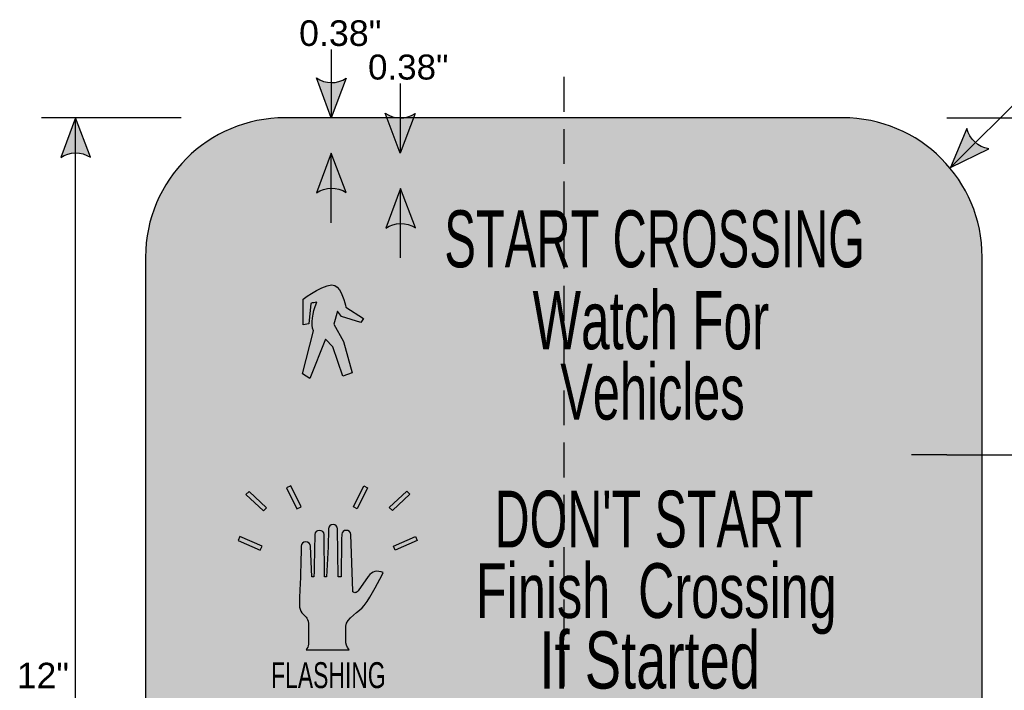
# Model space of a CAD drawing. Header units: feet. Extents: x 1.8 to 23, y 0.1 to 30.7.
# Tile 2 of 2: x 6.1 to 16.7, y 21.7 to 28.9. Entities that reach past the tile are written whole.
import ezdxf
from ezdxf.enums import TextEntityAlignment as Align

# ---------------------------------------------------------------- set-up
doc = ezdxf.new("R2010")
doc.units = ezdxf.units.FT
doc.header["$MEASUREMENT"] = 0
doc.linetypes.add('DASHED2', pattern=[0.375, 0.25, -0.125])
doc.layers.add('Sign', color=7, linetype='Continuous')
doc.styles.add('ARIAL', font='arial.ttf')
doc.styles.add('FHWA SERIES B2000EX', font='txt')

msp = doc.modelspace()

# ---------------------------------------------------------------- hatches: boundary and pattern name
h = msp.add_hatch(color=256)
h.dxf.hatch_style = 1
edge = h.paths.add_edge_path()
edge.add_line((9.638835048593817, 28.2513076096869), (9.478352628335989, 27.82546942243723))
edge.add_line((9.478352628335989, 27.82546942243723), (9.31897864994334, 28.25491158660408))
edge.add_arc((9.481559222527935, 28.48851026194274), 0.2846063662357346, 235.1627615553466, 303.5461345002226)
h = msp.add_hatch(color=256)
h.dxf.hatch_style = 1
edge = h.paths.add_edge_path()
edge.add_line((10.37913418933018, 27.87108379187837), (10.21865176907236, 27.44524560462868))
edge.add_line((10.21865176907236, 27.44524560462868), (10.05927779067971, 27.87468776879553))
edge.add_arc((10.22185836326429, 28.10828644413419), 0.2846063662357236, 235.1627615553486, 303.5461345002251)
h = msp.add_hatch(color=256)
h.dxf.hatch_style = 1
edge = h.paths.add_edge_path()
edge.add_line((6.887016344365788, 27.39963123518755), (6.726533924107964, 27.82546942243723))
edge.add_line((6.726533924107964, 27.82546942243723), (6.567159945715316, 27.39602725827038))
edge.add_arc((6.729740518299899, 27.16242858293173), 0.2846063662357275, 56.45386549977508, 124.83723844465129, ccw=False)
h = msp.add_hatch(color=256)
h.dxf.hatch_style = 1
edge = h.paths.add_edge_path()
edge.add_line((16.31715182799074, 27.70972375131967), (16.14096699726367, 27.2901386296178))
edge.add_line((16.14096699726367, 27.2901386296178), (16.55192452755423, 27.49246150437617))
edge.add_arc((16.59443392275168, 27.77387531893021), 0.2846063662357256, 193.0266678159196, 261.4100407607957, ccw=False)
h = msp.add_hatch(color=256)
h.dxf.hatch_style = 1
edge = h.paths.add_edge_path()
edge.add_line((9.638841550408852, 27.01963111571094), (9.478359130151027, 27.44546930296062))
edge.add_line((9.478359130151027, 27.44546930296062), (9.318985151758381, 27.01602713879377))
edge.add_arc((9.481565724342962, 26.78242846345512), 0.2846063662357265, 56.45386549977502, 124.837238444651, ccw=False)
h = msp.add_hatch(color=256)
h.dxf.hatch_style = 1
edge = h.paths.add_edge_path()
edge.add_line((10.38369798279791, 26.63986649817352), (10.22321556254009, 27.0657046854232))
edge.add_line((10.22321556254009, 27.0657046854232), (10.06384158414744, 26.63626252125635))
edge.add_arc((10.22642215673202, 26.4026638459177), 0.2846063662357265, 56.45386549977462, 124.837238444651, ccw=False)
at = {"true_color": 0xffffff}
h = msp.add_hatch(color=7, dxfattribs=at)
h.dxf.hatch_style = 1
edge = h.paths.add_edge_path()
edge.add_spline(control_points=[(9.82591672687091, 25.66363207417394), (9.825912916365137, 25.66363455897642), (9.635387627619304, 25.78787468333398), (9.635387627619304, 25.78787468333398)], knot_values=[1e-05, 1e-05, 1e-05, 1e-05, 1, 1, 1, 1], degree=3, periodic=0)
edge.add_spline(control_points=[(9.635387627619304, 25.78787468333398), (9.62601725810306, 25.82423822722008), (9.59165987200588, 25.98181389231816), (9.516697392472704, 26.02120792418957)], knot_values=[1, 1, 1, 1, 2, 2, 2, 2], degree=3, periodic=0)
edge.add_spline(control_points=[(9.516697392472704, 26.02120792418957), (9.444859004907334, 26.06666246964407), (9.179367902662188, 25.87575328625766), (9.176244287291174, 25.87272326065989)], knot_values=[2, 2, 2, 2, 3, 3, 3, 3], degree=3, periodic=0)
edge.add_spline(control_points=[(9.176244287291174, 25.87272326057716), (9.176244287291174, 25.8727177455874), (9.176244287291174, 25.59697101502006), (9.176244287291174, 25.5969655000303)], knot_values=[3.00001, 3.00001, 3.00001, 3.00001, 3.99999, 3.99999, 3.99999, 3.99999], degree=3, periodic=0)
edge.add_spline(control_points=[(9.176244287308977, 25.5969654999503), (9.176245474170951, 25.59696568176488), (9.235587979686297, 25.60605631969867), (9.235589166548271, 25.60605650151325)], knot_values=[4.000009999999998, 4.000009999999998, 4.000009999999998, 4.000009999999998, 4.99999, 4.99999, 4.99999, 4.99999], degree=3, periodic=0)
edge.add_spline(control_points=[(9.235589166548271, 25.60605650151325), (9.235589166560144, 25.60605650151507), (9.23558916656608, 25.60605650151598), (9.23558916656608, 25.60605650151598), (9.23558916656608, 25.60605650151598), (9.257453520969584, 25.82726871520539), (9.257453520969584, 25.82726871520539)], knot_values=[4.99999, 4.99999, 4.99999, 4.99999, 5, 5, 5, 6, 6, 6, 6], degree=3, periodic=0)
edge.add_spline(control_points=[(9.257453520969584, 25.82726871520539), (9.279317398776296, 25.83332922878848), (9.30118127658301, 25.83635925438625), (9.323045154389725, 25.83938974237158)], knot_values=[6, 6, 6, 6, 7, 7, 7, 7], degree=3, periodic=0)
edge.add_spline(control_points=[(9.323045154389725, 25.83938974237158), (9.273070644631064, 25.72120810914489), (9.257453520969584, 25.60605650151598), (9.285564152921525, 25.53029892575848), (9.285564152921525, 25.53029892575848), (9.169997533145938, 25.06969295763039), (9.169997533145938, 25.06969295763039), (9.169997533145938, 25.06969295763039), (9.248083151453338, 25.01817743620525), (9.248083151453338, 25.01817743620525), (9.248083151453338, 25.01817743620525), (9.416747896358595, 25.44241986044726), (9.416747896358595, 25.44241986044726), (9.416747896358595, 25.44241986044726), (9.494833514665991, 25.36060177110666), (9.494833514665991, 25.36060177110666), (9.494833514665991, 25.36060177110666), (9.601030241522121, 25.04241995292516), (9.601030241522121, 25.04241995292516), (9.601030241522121, 25.04241995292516), (9.704102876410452, 25.07878349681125), (9.704102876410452, 25.07878349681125), (9.704102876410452, 25.07878349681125), (9.610400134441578, 25.41514731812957), (9.610400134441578, 25.41514731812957), (9.610400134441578, 25.41514731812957), (9.504203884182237, 25.60302601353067), (9.504203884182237, 25.60302601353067), (9.504203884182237, 25.60302601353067), (9.54480850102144, 25.74242013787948), (9.54480850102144, 25.74242013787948), (9.54480850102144, 25.74242013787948), (9.588536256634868, 25.68484410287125), (9.588536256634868, 25.68484410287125), (9.588536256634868, 25.68484410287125), (9.794682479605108, 25.62120801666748), (9.794682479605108, 25.62120801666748), (9.794682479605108, 25.62120801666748), (9.82590923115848, 25.66362189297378), (9.825916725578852, 25.6636320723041)], knot_values=[7, 7, 7, 7, 8, 8, 8, 9, 9, 9, 10, 10, 10, 11, 11, 11, 12, 12, 12, 13, 13, 13, 14, 14, 14, 15, 15, 15, 16, 16, 16, 17, 17, 17, 18, 18, 18, 19, 19, 19, 19.99988, 19.99988, 19.99988, 19.99988], degree=3, periodic=0)
at = {"layer": 'Sign', "true_color": 0xffffff}
h = msp.add_hatch(color=7, dxfattribs=at)
edge = h.paths.add_edge_path(flags=0)
edge.add_spline(control_points=[(8.980440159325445, 27.82546942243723), (8.980440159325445, 27.82546942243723), (14.98044015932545, 27.82546942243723), (14.98044015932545, 27.82546942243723), (15.80831269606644, 27.82546942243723), (16.48044015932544, 27.15334195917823), (16.48044015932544, 26.32546942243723), (16.48044015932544, 26.32546942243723), (16.48044015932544, 17.32546942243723), (16.48044015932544, 17.32546942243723), (16.48044015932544, 16.49759688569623), (15.80831269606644, 15.82546942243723), (14.98044015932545, 15.82546942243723), (14.98044015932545, 15.82546942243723), (8.980440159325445, 15.82546942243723), (8.980440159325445, 15.82546942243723), (8.152567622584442, 15.82546942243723), (7.480440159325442, 16.49759688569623), (7.480440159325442, 17.32546942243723), (7.480440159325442, 17.32546942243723), (7.480440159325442, 26.32546942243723), (7.480440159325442, 26.32546942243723), (7.480440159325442, 27.15334195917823), (8.152567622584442, 27.82546942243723), (8.980440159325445, 27.82546942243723)], knot_values=[0, 0, 0, 0, 1, 1, 1, 2, 2, 2, 3, 3, 3, 4, 4, 4, 5, 5, 5, 6, 6, 6, 7, 7, 7, 8, 8, 8, 8], degree=3, periodic=0)
at = {"layer": 'Sign', "true_color": 0x000000}
h = msp.add_hatch(color=18, dxfattribs=at)
edge = h.paths.add_edge_path(flags=0)
edge.add_spline(control_points=[(9.160440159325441, 27.44546942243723), (9.160440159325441, 27.44546942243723), (14.80044015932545, 27.44546942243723), (14.80044015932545, 27.44546942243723), (15.51792969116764, 27.44546942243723), (16.10044015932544, 26.86295895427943), (16.10044015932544, 26.14546942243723), (16.10044015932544, 26.14546942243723), (16.10044015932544, 17.50546942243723), (16.10044015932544, 17.50546942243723), (16.10044015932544, 16.78797989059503), (15.51792969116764, 16.20546942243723), (14.80044015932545, 16.20546942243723), (14.80044015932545, 16.20546942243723), (9.160440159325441, 16.20546942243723), (9.160440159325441, 16.20546942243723), (8.44295062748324, 16.20546942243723), (7.860440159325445, 16.78797989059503), (7.860440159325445, 17.50546942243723), (7.860440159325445, 17.50546942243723), (7.860440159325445, 26.14546942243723), (7.860440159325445, 26.14546942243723), (7.860440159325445, 26.86295895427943), (8.44295062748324, 27.44546942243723), (9.160440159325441, 27.44546942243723)], knot_values=[0, 0, 0, 0, 1, 1, 1, 2, 2, 2, 3, 3, 3, 4, 4, 4, 5, 5, 5, 6, 6, 6, 7, 7, 7, 8, 8, 8, 8], degree=3, periodic=0)
at = {"layer": 'Sign', "true_color": 0xffffff}
msp.add_hatch(color=7, dxfattribs=at).paths.add_polyline_path([(9.478359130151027, 27.44546930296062), (9.621565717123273, 27.06547233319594), (9.511353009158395, 27.06547174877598), (9.50702483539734, 27.06589383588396), (9.501122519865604, 27.06636210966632), (9.49558927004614, 27.06668912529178), (9.49276967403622, 27.06681421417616), (9.489941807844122, 27.06691154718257), (9.486136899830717, 27.06699811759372), (9.481667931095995, 27.06703481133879), (9.478359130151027, 27.06701676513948), (9.47202618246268, 27.06687490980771), (9.465335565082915, 27.06657167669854), (9.459557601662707, 27.06618262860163), (9.455574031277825, 27.06584549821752), (9.45178587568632, 27.06547253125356), (9.337335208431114, 27.06547240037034)])
h = msp.add_hatch(color=7, dxfattribs=at)
edge = h.paths.add_edge_path(flags=0)
edge.add_spline(control_points=[(11.98044015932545, 27.06546942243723), (11.98044015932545, 27.06546942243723), (14.62044015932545, 27.06546942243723), (14.62044015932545, 27.06546942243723), (15.22383415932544, 27.06546942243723), (15.72044015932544, 26.56886342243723), (15.72044015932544, 25.96546942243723), (15.72044015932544, 25.96546942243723), (15.72044015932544, 17.68546942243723), (15.72044015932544, 17.68546942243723), (15.72044015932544, 17.08207542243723), (15.22383415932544, 16.58546942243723), (14.62044015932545, 16.58546942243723), (14.62044015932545, 16.58546942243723), (9.340440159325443, 16.58546942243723), (9.340440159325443, 16.58546942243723), (8.737046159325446, 16.58546942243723), (8.240440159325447, 17.08207542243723), (8.240440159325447, 17.68546942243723), (8.240440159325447, 17.68546942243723), (8.240440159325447, 25.96546942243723), (8.240440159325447, 25.96546942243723), (8.240440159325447, 26.56886342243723), (8.737046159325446, 27.06546942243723), (9.340440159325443, 27.06546942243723), (9.340440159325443, 27.06546942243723), (11.98044015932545, 27.06546942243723), (11.98044015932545, 27.06546942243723)], knot_values=[0, 0, 0, 0, 1, 1, 1, 2, 2, 2, 3, 3, 3, 4, 4, 4, 5, 5, 5, 6, 6, 6, 7, 7, 7, 8, 8, 8, 9, 9, 9, 9], degree=3, periodic=0)
at = {"layer": 'Sign', "true_color": 0x000000}
for points in [[(8.86077819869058, 26.37272326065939), (10.10077819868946, 26.37272326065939), (10.10077819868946, 24.87272326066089), (8.86077819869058, 24.87272326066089)], [(10.69445007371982, 26.16334826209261), (15.24028334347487, 26.16334826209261), (15.24028334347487, 26.12168159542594), (10.69445007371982, 26.12168159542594)], [(8.234346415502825, 24.32286525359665), (15.72132557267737, 24.32286525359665), (15.72132557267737, 24.07286525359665), (8.234346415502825, 24.07286525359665)], [(9.041769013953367, 23.86157627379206), (8.997446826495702, 23.84052825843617), (9.108251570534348, 23.61501282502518), (9.152573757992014, 23.63606084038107)], [(9.826899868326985, 23.86157627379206), (9.868055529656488, 23.84052825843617), (9.757250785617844, 23.61501282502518), (9.716095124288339, 23.63606084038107)], [(8.560559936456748, 23.76836304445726), (8.595383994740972, 23.80143882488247), (8.78216942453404, 23.62403353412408), (8.74734488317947, 23.59396480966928)], [(10.29227969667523, 23.80444588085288), (10.32393819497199, 23.77137010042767), (10.13715276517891, 23.59697140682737), (10.10232870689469, 23.63004718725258)], [(8.860134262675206, 23.53160132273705), (10.10013426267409, 23.53160132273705), (10.10013426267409, 22.03160132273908), (8.860134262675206, 22.03160132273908)], [(8.712520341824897, 23.1699956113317), (8.734681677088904, 23.21209164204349), (8.494076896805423, 23.31733217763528), (8.47508160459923, 23.27523614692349)], [(10.1656457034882, 23.1699956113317), (10.14665041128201, 23.21209164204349), (10.38408914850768, 23.31733217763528), (10.40308444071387, 23.27523614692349)], [(11.23507507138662, 23.14772326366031), (14.66424186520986, 23.14772326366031), (14.66424186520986, 23.10605659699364), (11.23507507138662, 23.10605659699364)]]:
    msp.add_hatch(color=18, dxfattribs=at).paths.add_polyline_path(points, flags=0)
at = {"layer": 'Sign', "true_color": 0xffffff}
h = msp.add_hatch(color=7, dxfattribs=at)
edge = h.paths.add_edge_path(flags=0)
edge.add_spline(control_points=[(9.551055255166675, 26.21817762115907), (9.501080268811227, 26.21817762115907), (9.460476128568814, 26.17878358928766), (9.460476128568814, 26.13029901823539), (9.460476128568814, 26.08181398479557), (9.501080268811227, 26.04241995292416), (9.551055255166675, 26.04241995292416), (9.601030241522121, 26.04241995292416), (9.641634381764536, 26.08181398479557), (9.641634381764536, 26.13029901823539), (9.641634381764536, 26.17878358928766), (9.601030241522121, 26.21817762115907), (9.551055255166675, 26.21817762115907)], knot_values=[0, 0, 0, 0, 1, 1, 1, 2, 2, 2, 3, 3, 3, 4, 4, 4, 4], degree=3, periodic=0)
edge = h.paths.add_edge_path(flags=0)
edge.add_spline(control_points=[(9.825916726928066, 25.66363207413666), (9.825916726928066, 25.66363207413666), (9.635387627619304, 25.78787468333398), (9.635387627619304, 25.78787468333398), (9.62601725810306, 25.82423822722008), (9.59165987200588, 25.98181389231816), (9.516697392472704, 26.02120792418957), (9.444859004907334, 26.06666246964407), (9.179367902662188, 25.87575328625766), (9.176244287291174, 25.87272326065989), (9.176244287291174, 25.87272326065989), (9.176244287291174, 25.59696549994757), (9.176244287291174, 25.59696549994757), (9.176244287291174, 25.59696549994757), (9.23558916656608, 25.60605650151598), (9.23558916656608, 25.60605650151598), (9.23558916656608, 25.60605650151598), (9.257453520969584, 25.82726871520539), (9.257453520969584, 25.82726871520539), (9.279317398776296, 25.83332922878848), (9.30118127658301, 25.83635925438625), (9.323045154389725, 25.83938974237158), (9.273070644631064, 25.72120810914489), (9.257453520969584, 25.60605650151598), (9.285564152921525, 25.53029892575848), (9.285564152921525, 25.53029892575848), (9.169997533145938, 25.06969295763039), (9.169997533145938, 25.06969295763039), (9.169997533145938, 25.06969295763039), (9.248083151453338, 25.01817743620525), (9.248083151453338, 25.01817743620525), (9.248083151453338, 25.01817743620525), (9.416747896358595, 25.44241986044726), (9.416747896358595, 25.44241986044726), (9.416747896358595, 25.44241986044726), (9.494833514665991, 25.36060177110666), (9.494833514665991, 25.36060177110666), (9.494833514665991, 25.36060177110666), (9.601030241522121, 25.04241995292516), (9.601030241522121, 25.04241995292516), (9.601030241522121, 25.04241995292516), (9.704102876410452, 25.07878349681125), (9.704102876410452, 25.07878349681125), (9.704102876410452, 25.07878349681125), (9.610400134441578, 25.41514731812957), (9.610400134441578, 25.41514731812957), (9.610400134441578, 25.41514731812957), (9.504203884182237, 25.60302601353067), (9.504203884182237, 25.60302601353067), (9.504203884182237, 25.60302601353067), (9.54480850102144, 25.74242013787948), (9.54480850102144, 25.74242013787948), (9.54480850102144, 25.74242013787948), (9.588536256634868, 25.68484410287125), (9.588536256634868, 25.68484410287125), (9.588536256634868, 25.68484410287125), (9.794682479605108, 25.62120801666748), (9.794682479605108, 25.62120801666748), (9.794682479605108, 25.62120801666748), (9.825916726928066, 25.66363207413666), (9.825916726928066, 25.66363207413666)], knot_values=[0, 0, 0, 0, 1, 1, 1, 2, 2, 2, 3, 3, 3, 4, 4, 4, 5, 5, 5, 6, 6, 6, 7, 7, 7, 8, 8, 8, 9, 9, 9, 10, 10, 10, 11, 11, 11, 12, 12, 12, 13, 13, 13, 14, 14, 14, 15, 15, 15, 16, 16, 16, 17, 17, 17, 18, 18, 18, 19, 19, 19, 20, 20, 20, 20], degree=3, periodic=0)
edge.add_line((9.825916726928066, 25.66363207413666), (9.825916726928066, 25.66363207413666))
at = {"layer": 'Sign', "true_color": 0x1e1916}
for points in [[(9.409007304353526, 23.86458332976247), (9.456495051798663, 23.86458332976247), (9.456495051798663, 23.61501282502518), (9.409007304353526, 23.61501282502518)], [(8.468750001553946, 22.85427400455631), (8.728349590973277, 22.85427400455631), (8.728349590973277, 22.80917091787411), (8.468750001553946, 22.80917091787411)], [(10.14348485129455, 22.85427400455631), (10.40625000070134, 22.85427400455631), (10.40625000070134, 22.80917091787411), (10.14348485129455, 22.80917091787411)], [(8.734681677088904, 22.41827749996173), (8.712520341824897, 22.46037353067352), (8.47508160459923, 22.35513299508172), (8.494076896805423, 22.31303696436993)], [(10.14665041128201, 22.41827749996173), (10.1656457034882, 22.46037353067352), (10.40308444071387, 22.35513299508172), (10.38408914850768, 22.31303696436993)], [(8.560559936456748, 21.85599244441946), (8.595383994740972, 21.82291666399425), (8.78216942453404, 22.00032241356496), (8.74734488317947, 22.03339773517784)], [(10.29227969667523, 21.82291666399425), (10.32393819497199, 21.85298538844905), (10.13715276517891, 22.02738408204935), (10.10232870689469, 21.99430830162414)]]:
    msp.add_hatch(color=250, dxfattribs=at).paths.add_polyline_path(points, flags=0)
at = {"layer": 'Sign', "true_color": 0xffffff}
h = msp.add_hatch(color=7, dxfattribs=at)
edge = h.paths.add_edge_path(flags=0)
edge.add_spline(control_points=[(9.206834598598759, 22.09813348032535), (9.219328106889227, 22.11325444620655), (9.231822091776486, 22.13139978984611), (9.234945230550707, 22.15861734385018), (9.234945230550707, 22.25539143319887), (9.234945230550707, 22.25841581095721), (9.234945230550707, 22.35216598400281), (9.234945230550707, 22.43684302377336), (9.203710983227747, 22.45196398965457), (9.175600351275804, 22.4791820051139), (9.128748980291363, 22.52152052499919), (9.134995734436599, 22.58200438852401), (9.138119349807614, 22.6606335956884), (9.144366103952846, 22.87837541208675), (9.15373647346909, 23.00841581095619), (9.15373647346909, 23.21406103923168), (9.15373647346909, 23.23825421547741), (9.175600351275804, 23.2594239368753), (9.203710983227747, 23.2594239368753), (9.231822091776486, 23.2594239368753), (9.253685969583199, 23.23825421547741), (9.253685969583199, 23.21406103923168), (9.253685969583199, 23.21406103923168), (9.269303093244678, 22.88139978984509), (9.269303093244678, 22.88139978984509), (9.269303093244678, 22.88139978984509), (9.291166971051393, 22.88442370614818), (9.291166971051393, 22.88442370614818), (9.294290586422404, 23.03260944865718), (9.300537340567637, 23.18684302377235), (9.300537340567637, 23.33805268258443), (9.300537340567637, 23.36224632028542), (9.32240121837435, 23.38341558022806), (9.350512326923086, 23.38341558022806), (9.378622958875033, 23.38341558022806), (9.400486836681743, 23.36224632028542), (9.400486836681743, 23.33805268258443), (9.400486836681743, 23.33805268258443), (9.400486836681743, 23.33502876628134), (9.400486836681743, 23.33502876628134), (9.400486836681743, 23.33502876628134), (9.40673359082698, 22.88139978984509), (9.40673359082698, 22.88139978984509), (9.40673359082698, 22.88139978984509), (9.428597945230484, 22.88139978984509), (9.428597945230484, 22.88139978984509), (9.434844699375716, 23.05377870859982), (9.447338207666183, 23.22918200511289), (9.447338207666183, 23.39853654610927), (9.447338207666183, 23.4257545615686), (9.469202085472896, 23.44692382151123), (9.49731319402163, 23.44692382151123), (9.522300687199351, 23.44692382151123), (9.54416456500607, 23.4257545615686), (9.54416456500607, 23.39853654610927), (9.54416456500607, 23.39853654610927), (9.54416456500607, 23.39853654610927), (9.54416456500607, 23.39853654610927), (9.54416456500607, 23.39853654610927), (9.553534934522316, 22.88139978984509), (9.553534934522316, 22.88139978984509), (9.553534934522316, 22.88139978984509), (9.584769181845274, 22.88139978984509), (9.584769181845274, 22.88139978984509), (9.584769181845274, 23.03563336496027), (9.587892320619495, 23.18684302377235), (9.591015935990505, 23.34107706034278), (9.591015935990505, 23.36527069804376), (9.612879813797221, 23.38341558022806), (9.637867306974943, 23.38341558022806), (9.665977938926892, 23.38341558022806), (9.6878418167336, 23.36527069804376), (9.6878418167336, 23.33805268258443), (9.6878418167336, 23.33805268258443), (9.709706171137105, 22.73019013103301), (9.709706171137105, 22.73019013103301), (9.709706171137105, 22.71809308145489), (9.722199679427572, 22.71204478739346), (9.73157004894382, 22.71204478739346), (9.740940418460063, 22.71204478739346), (9.753433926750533, 22.7150691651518), (9.765927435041, 22.7332140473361), (9.765927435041, 22.7332140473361), (9.875247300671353, 22.88744808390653), (9.875247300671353, 22.88744808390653), (9.918975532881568, 22.94490756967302), (9.97207365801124, 22.95398024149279), (10.03766576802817, 22.92978660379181), (9.997061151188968, 22.85720615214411), (9.915851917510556, 22.67575456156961), (9.831519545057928, 22.57595609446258), (9.784668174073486, 22.50639955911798), (9.634743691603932, 22.43986740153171), (9.634743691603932, 22.35216598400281), (9.634743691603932, 22.2977304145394), (9.634743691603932, 22.23724655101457), (9.634743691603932, 22.17373830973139), (9.634743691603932, 22.13744808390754), (9.672224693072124, 22.09813348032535), (9.672224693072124, 22.09813348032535), (9.672224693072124, 22.09813348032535), (9.206834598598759, 22.09813348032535), (9.206834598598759, 22.09813348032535)], knot_values=[0, 0, 0, 0, 1, 1, 1, 2, 2, 2, 3, 3, 3, 4, 4, 4, 5, 5, 5, 6, 6, 6, 7, 7, 7, 8, 8, 8, 9, 9, 9, 10, 10, 10, 11, 11, 11, 12, 12, 12, 13, 13, 13, 14, 14, 14, 15, 15, 15, 16, 16, 16, 17, 17, 17, 18, 18, 18, 19, 19, 19, 20, 20, 20, 21, 21, 21, 22, 22, 22, 23, 23, 23, 24, 24, 24, 25, 25, 25, 26, 26, 26, 27, 27, 27, 28, 28, 28, 29, 29, 29, 30, 30, 30, 31, 31, 31, 32, 32, 32, 33, 33, 33, 34, 34, 34, 34], degree=3, periodic=0)

# ---------------------------------------------------------------- linework, layer by layer
for points in [[(9.638835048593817, 28.2513076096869), (9.478352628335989, 27.82546942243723), (9.31897864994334, 28.25491158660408, 0.307560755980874), (9.638835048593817, 28.2513076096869, 4.141293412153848)], [(10.37913418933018, 27.87108379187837), (10.21865176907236, 27.44524560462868), (10.05927779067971, 27.87468776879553, 0.307560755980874), (10.37913418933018, 27.87108379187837, 4.141293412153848)], [(6.887016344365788, 27.39963123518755), (6.726533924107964, 27.82546942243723), (6.567159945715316, 27.39602725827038, -0.307560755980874), (6.887016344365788, 27.39963123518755, -4.141293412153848)], [(16.31715182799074, 27.70972375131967), (16.14096699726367, 27.2901386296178), (16.55192452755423, 27.49246150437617, -0.307560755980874), (16.31715182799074, 27.70972375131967, -4.141293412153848)], [(9.638841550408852, 27.01963111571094), (9.478359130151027, 27.44546930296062), (9.318985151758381, 27.01602713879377, -0.307560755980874), (9.638841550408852, 27.01963111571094, -4.141293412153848)], [(10.38369798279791, 26.63986649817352), (10.22321556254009, 27.0657046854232), (10.06384158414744, 26.63626252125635, -0.307560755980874), (10.38369798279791, 26.63986649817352, -4.141293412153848)]]:
    msp.add_lwpolyline(points, format="xyb")
at = {"layer": 'Sign', "color": 18, "lineweight": -3, "true_color": 0x000000}
for p, q in [((9.478352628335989, 28.55950431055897), (9.478352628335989, 27.82546942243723)), ((10.21865176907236, 28.19524560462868), (10.21865176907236, 27.44524560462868)), ((16.14096699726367, 27.2901386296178), (17.02638366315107, 28.17555529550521)), ((7.861950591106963, 27.82546942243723), (6.361950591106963, 27.82546942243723)), ((6.726533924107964, 15.8254694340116), (6.726533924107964, 27.8254694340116)), ((16.1003913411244, 27.82546942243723), (17.6003913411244, 27.82546942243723)), ((9.478359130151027, 26.69546930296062), (9.478359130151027, 27.44546930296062)), ((10.22321556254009, 26.3157046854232), (10.22321556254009, 27.0657046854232)), ((16.1003913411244, 24.19574935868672), (17.6003913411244, 24.19574935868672))]:
    msp.add_line(p, q, dxfattribs=at)
at = {"layer": 'Sign', "color": 18, "linetype": 'DASHED2', "lineweight": -3, "ltscale": 1.5, "true_color": 0x000000}
msp.add_line((11.98044015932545, 28.26557358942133), (11.98044015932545, 15.62086780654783), dxfattribs=at)
at = {"layer": 'Sign', "color": 7, "lineweight": -3, "true_color": 0xffffff}
msp.add_line((16.10071686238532, 24.19607487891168), (15.72034576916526, 24.19607487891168), dxfattribs=at)
at = {"layer": 'Sign', "color": 18, "lineweight": -3, "true_color": 0x000000}
for points in [[(9.041769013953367, 23.86157627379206), (8.997446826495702, 23.84052825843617), (9.108251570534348, 23.61501282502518), (9.152573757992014, 23.63606084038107)], [(9.826899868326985, 23.86157627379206), (9.868055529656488, 23.84052825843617), (9.757250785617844, 23.61501282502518), (9.716095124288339, 23.63606084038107)], [(8.560559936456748, 23.76836304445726), (8.595383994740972, 23.80143882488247), (8.78216942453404, 23.62403353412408), (8.74734488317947, 23.59396480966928)], [(10.29227969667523, 23.80444588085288), (10.32393819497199, 23.77137010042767), (10.13715276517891, 23.59697140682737), (10.10232870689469, 23.63004718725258)], [(8.712520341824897, 23.1699956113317), (8.734681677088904, 23.21209164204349), (8.494076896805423, 23.31733217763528), (8.47508160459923, 23.27523614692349)], [(10.1656457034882, 23.1699956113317), (10.14665041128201, 23.21209164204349), (10.38408914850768, 23.31733217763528), (10.40308444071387, 23.27523614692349)]]:
    msp.add_lwpolyline(points, close=True, dxfattribs=at)
for points, knots in [([(8.980440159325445, 27.82546942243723), (8.980440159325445, 27.82546942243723), (14.98044015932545, 27.82546942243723), (14.98044015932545, 27.82546942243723), (15.80831269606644, 27.82546942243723), (16.48044015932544, 27.15334195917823), (16.48044015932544, 26.32546942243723), (16.48044015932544, 26.32546942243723), (16.48044015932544, 17.32546942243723), (16.48044015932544, 17.32546942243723), (16.48044015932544, 16.49759688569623), (15.80831269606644, 15.82546942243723), (14.98044015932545, 15.82546942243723), (14.98044015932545, 15.82546942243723), (8.980440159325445, 15.82546942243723), (8.980440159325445, 15.82546942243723), (8.152567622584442, 15.82546942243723), (7.480440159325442, 16.49759688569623), (7.480440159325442, 17.32546942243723), (7.480440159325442, 17.32546942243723), (7.480440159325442, 26.32546942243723), (7.480440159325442, 26.32546942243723), (7.480440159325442, 27.15334195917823), (8.152567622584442, 27.82546942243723), (8.980440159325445, 27.82546942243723)], [0, 0, 0, 0, 1, 1, 1, 2, 2, 2, 3, 3, 3, 4, 4, 4, 5, 5, 5, 6, 6, 6, 7, 7, 7, 8, 8, 8, 8]), ([(9.206834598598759, 22.09813348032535), (9.219328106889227, 22.11325444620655), (9.231822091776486, 22.13139978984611), (9.234945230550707, 22.15861734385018), (9.234945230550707, 22.25539143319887), (9.234945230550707, 22.25841581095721), (9.234945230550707, 22.35216598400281), (9.234945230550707, 22.43684302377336), (9.203710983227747, 22.45196398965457), (9.175600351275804, 22.4791820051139), (9.128748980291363, 22.52152052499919), (9.134995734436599, 22.58200438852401), (9.138119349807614, 22.6606335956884), (9.144366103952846, 22.87837541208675), (9.15373647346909, 23.00841581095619), (9.15373647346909, 23.21406103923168), (9.15373647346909, 23.23825421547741), (9.175600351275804, 23.2594239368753), (9.203710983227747, 23.2594239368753), (9.231822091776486, 23.2594239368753), (9.253685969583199, 23.23825421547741), (9.253685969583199, 23.21406103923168), (9.253685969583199, 23.21406103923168), (9.269303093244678, 22.88139978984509), (9.269303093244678, 22.88139978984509), (9.269303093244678, 22.88139978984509), (9.291166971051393, 22.88442370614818), (9.291166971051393, 22.88442370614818), (9.294290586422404, 23.03260944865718), (9.300537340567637, 23.18684302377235), (9.300537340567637, 23.33805268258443), (9.300537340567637, 23.36224632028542), (9.32240121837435, 23.38341558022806), (9.350512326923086, 23.38341558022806), (9.378622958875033, 23.38341558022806), (9.400486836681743, 23.36224632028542), (9.400486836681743, 23.33805268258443), (9.400486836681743, 23.33805268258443), (9.400486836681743, 23.33502876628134), (9.400486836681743, 23.33502876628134), (9.400486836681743, 23.33502876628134), (9.40673359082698, 22.88139978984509), (9.40673359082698, 22.88139978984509), (9.40673359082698, 22.88139978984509), (9.428597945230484, 22.88139978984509), (9.428597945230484, 22.88139978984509), (9.434844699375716, 23.05377870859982), (9.447338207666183, 23.22918200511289), (9.447338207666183, 23.39853654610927), (9.447338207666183, 23.4257545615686), (9.469202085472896, 23.44692382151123), (9.49731319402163, 23.44692382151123), (9.522300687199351, 23.44692382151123), (9.54416456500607, 23.4257545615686), (9.54416456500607, 23.39853654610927), (9.54416456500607, 23.39853654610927), (9.54416456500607, 23.39853654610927), (9.54416456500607, 23.39853654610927), (9.54416456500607, 23.39853654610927), (9.553534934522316, 22.88139978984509), (9.553534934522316, 22.88139978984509), (9.553534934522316, 22.88139978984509), (9.584769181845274, 22.88139978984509), (9.584769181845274, 22.88139978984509), (9.584769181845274, 23.03563336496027), (9.587892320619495, 23.18684302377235), (9.591015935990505, 23.34107706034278), (9.591015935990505, 23.36527069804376), (9.612879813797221, 23.38341558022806), (9.637867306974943, 23.38341558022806), (9.665977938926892, 23.38341558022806), (9.6878418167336, 23.36527069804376), (9.6878418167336, 23.33805268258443), (9.6878418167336, 23.33805268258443), (9.709706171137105, 22.73019013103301), (9.709706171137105, 22.73019013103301), (9.709706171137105, 22.71809308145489), (9.722199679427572, 22.71204478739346), (9.73157004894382, 22.71204478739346), (9.740940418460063, 22.71204478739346), (9.753433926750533, 22.7150691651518), (9.765927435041, 22.7332140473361), (9.765927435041, 22.7332140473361), (9.875247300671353, 22.88744808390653), (9.875247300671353, 22.88744808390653), (9.918975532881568, 22.94490756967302), (9.97207365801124, 22.95398024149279), (10.03766576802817, 22.92978660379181), (9.997061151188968, 22.85720615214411), (9.915851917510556, 22.67575456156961), (9.831519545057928, 22.57595609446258), (9.784668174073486, 22.50639955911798), (9.634743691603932, 22.43986740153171), (9.634743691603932, 22.35216598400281), (9.634743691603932, 22.2977304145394), (9.634743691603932, 22.23724655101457), (9.634743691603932, 22.17373830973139), (9.634743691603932, 22.13744808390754), (9.672224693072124, 22.09813348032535), (9.672224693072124, 22.09813348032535), (9.672224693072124, 22.09813348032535), (9.206834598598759, 22.09813348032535), (9.206834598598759, 22.09813348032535)], [0, 0, 0, 0, 1, 1, 1, 2, 2, 2, 3, 3, 3, 4, 4, 4, 5, 5, 5, 6, 6, 6, 7, 7, 7, 8, 8, 8, 9, 9, 9, 10, 10, 10, 11, 11, 11, 12, 12, 12, 13, 13, 13, 14, 14, 14, 15, 15, 15, 16, 16, 16, 17, 17, 17, 18, 18, 18, 19, 19, 19, 20, 20, 20, 21, 21, 21, 22, 22, 22, 23, 23, 23, 24, 24, 24, 25, 25, 25, 26, 26, 26, 27, 27, 27, 28, 28, 28, 29, 29, 29, 30, 30, 30, 31, 31, 31, 32, 32, 32, 33, 33, 33, 34, 34, 34, 34])]:
    msp.add_open_spline(points, degree=3, knots=knots, dxfattribs=at)
at = {"layer": 'Sign', "color": 7, "lineweight": -3, "true_color": 0xffffff}
msp.add_open_spline([(9.825916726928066, 25.66363207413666), (9.825916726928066, 25.66363207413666), (9.635387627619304, 25.78787468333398), (9.635387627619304, 25.78787468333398), (9.62601725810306, 25.82423822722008), (9.59165987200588, 25.98181389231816), (9.516697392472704, 26.02120792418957), (9.444859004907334, 26.06666246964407), (9.179367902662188, 25.87575328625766), (9.176244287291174, 25.87272326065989), (9.176244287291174, 25.87272326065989), (9.176244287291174, 25.59696549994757), (9.176244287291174, 25.59696549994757), (9.176244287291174, 25.59696549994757), (9.23558916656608, 25.60605650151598), (9.23558916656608, 25.60605650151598), (9.23558916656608, 25.60605650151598), (9.257453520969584, 25.82726871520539), (9.257453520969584, 25.82726871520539), (9.279317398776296, 25.83332922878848), (9.30118127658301, 25.83635925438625), (9.323045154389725, 25.83938974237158), (9.273070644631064, 25.72120810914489), (9.257453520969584, 25.60605650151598), (9.285564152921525, 25.53029892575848), (9.285564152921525, 25.53029892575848), (9.169997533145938, 25.06969295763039), (9.169997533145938, 25.06969295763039), (9.169997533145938, 25.06969295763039), (9.248083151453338, 25.01817743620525), (9.248083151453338, 25.01817743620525), (9.248083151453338, 25.01817743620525), (9.416747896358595, 25.44241986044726), (9.416747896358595, 25.44241986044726), (9.416747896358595, 25.44241986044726), (9.494833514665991, 25.36060177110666), (9.494833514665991, 25.36060177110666), (9.494833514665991, 25.36060177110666), (9.601030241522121, 25.04241995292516), (9.601030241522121, 25.04241995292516), (9.601030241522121, 25.04241995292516), (9.704102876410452, 25.07878349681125), (9.704102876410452, 25.07878349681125), (9.704102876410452, 25.07878349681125), (9.610400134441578, 25.41514731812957), (9.610400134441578, 25.41514731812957), (9.610400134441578, 25.41514731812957), (9.504203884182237, 25.60302601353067), (9.504203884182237, 25.60302601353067), (9.504203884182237, 25.60302601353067), (9.54480850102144, 25.74242013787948), (9.54480850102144, 25.74242013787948), (9.54480850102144, 25.74242013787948), (9.588536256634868, 25.68484410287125), (9.588536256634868, 25.68484410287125), (9.588536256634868, 25.68484410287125), (9.794682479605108, 25.62120801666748), (9.794682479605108, 25.62120801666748), (9.794682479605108, 25.62120801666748), (9.825916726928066, 25.66363207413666), (9.825916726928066, 25.66363207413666)], degree=3, knots=[0, 0, 0, 0, 1, 1, 1, 2, 2, 2, 3, 3, 3, 4, 4, 4, 5, 5, 5, 6, 6, 6, 7, 7, 7, 8, 8, 8, 9, 9, 9, 10, 10, 10, 11, 11, 11, 12, 12, 12, 13, 13, 13, 14, 14, 14, 15, 15, 15, 16, 16, 16, 17, 17, 17, 18, 18, 18, 19, 19, 19, 20, 20, 20, 20], dxfattribs=at)

# ---------------------------------------------------------------- texts
at = {"layer": 'Sign', "color": 18, "true_color": 0x000000}
for s, height, style, p, p2 in [('0.38"', 0.2756738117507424, 'ARIAL', (9.131592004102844, 28.59899279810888), (10.01784758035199, 28.59899279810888)), ('0.38"', 0.2690544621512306, 'ARIAL', (9.87377950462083, 28.23701363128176), (10.73875472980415, 28.23701363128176)), ('START CROSSING', 0.6135099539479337, 'FHWA SERIES B2000EX', (10.69445007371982, 26.21543159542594), (15.21944993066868, 26.21543159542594)), ('Vehicles', 0.603303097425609, 'FHWA SERIES B2000EX', (11.94200215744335, 24.57586128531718), (13.92533552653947, 24.57586128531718)), ("DON'T START", 0.610356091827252, 'FHWA SERIES B2000EX', (11.23507507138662, 23.19980659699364), (14.66424180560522, 23.19980659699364)), ('12"', 0.273747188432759, 'ARIAL', (6.09513367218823, 21.68380276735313), (6.656259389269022, 21.68380276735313)), ('FLASHING', 0.2792916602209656, 'FHWA SERIES B2000EX', (8.830733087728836, 21.68458403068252), (10.06321404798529, 21.68458403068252))]:
    msp.add_text(s, height=height, dxfattribs=dict(at, style=style)).set_placement(p, p2, align=Align.ALIGNED)
at = {"layer": 'Sign', "color": 18, "true_color": 0x000000, "style": 'FHWA SERIES B2000EX'}
for s, height, rotation, p, p2 in [('Watch For', 0.6260439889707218, 359.9926712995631, (11.64375997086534, 25.33359565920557), (14.18868181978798, 25.33327013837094)), ('Finish  Crossing', 0.5894663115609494, 1.1422587e-09, (11.03471049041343, 22.44004097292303), (14.9143979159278, 22.44004097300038)), ('If Started', 0.6156713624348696, 0.0078612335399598, (11.71804382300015, 21.67994982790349), (14.09056991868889, 21.68027534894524))]:
    msp.add_text(s, height=height, rotation=rotation, dxfattribs=at).set_placement(p, p2, align=Align.ALIGNED)

doc.saveas('drawing.dxf')
